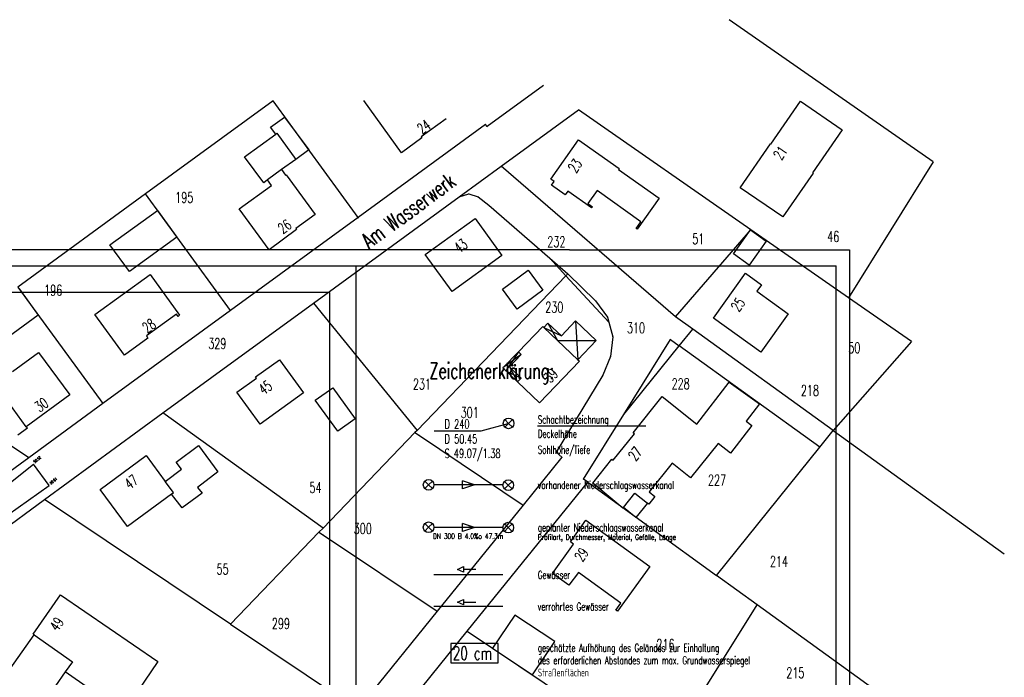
# Model space of a CAD drawing. Extents: x 3409653 to 3410193, y 5788342 to 5789000.
# Tile 79 of 79: x 3410003 to 3410188, y 5788822 to 5788946. Entities that reach past the tile are written whole.
import ezdxf

# ---------------------------------------------------------------- set-up
doc = ezdxf.new("R2010")
doc.units = 0
doc.header["$MEASUREMENT"] = 0
for name, pattern in [('LINIENART0', [0]), ('LINIENART1', [50, 40, -10]), ('LINIENART4', [120, 70, -10, 10, -10, 10, -10])]:
    doc.linetypes.add(name, pattern=pattern)
for name, color, linetype in [('hoehen_lp', 7, 'Continuous'), ('NULLEBENE', 7, 'Continuous'), ('Rahmen', 7, 'Continuous'), ('TOP-HOEHENI', 7, 'Continuous'), ('TOP-LINIEN', 7, 'Continuous')]:
    doc.layers.add(name, color=color, linetype=linetype)
doc.styles.add('SIMPLEX', font='simplex')

# ---------------------------------------------------------------- blocks, each defined once
blk = doc.blocks.new('GELAEN-109')
at = {"layer": 'NULLEBENE', "color": 1, "linetype": 'LINIENART0'}
for p, q in [((-0.188, 0.188), (0.188, -0.188)), ((-0.188, -0.188), (0.188, 0.188))]:
    blk.add_line(p, q, dxfattribs=at)
blk = doc.blocks.new('NORM-12')
at = {"layer": 'NULLEBENE', "color": 144, "linetype": 'LINIENART0'}
for q in [(-0.35355, 0.35355), (-0.35355, -0.35355), (0.35428, 0.35428), (0.35355, -0.35355)]:
    blk.add_line((0, 0), q, dxfattribs=at)
at = {"layer": 'NULLEBENE', "color": 88, "linetype": 'LINIENART0'}
blk.add_line((0.5, 0), (0.5, 0), dxfattribs=at)
at = {"layer": 'NULLEBENE', "color": 144, "linetype": 'LINIENART0'}
blk.add_circle((0, 0), 0.5, dxfattribs=at)
blk = doc.blocks.new('RPFEIL-34')
at = {"layer": 'NULLEBENE', "color": 1, "linetype": 'LINIENART0'}
for p, q in [((0.00025, 0.25048), (-0.74975, 0.50048)), ((-0.74975, -0.49952), (-0.74975, 0.50048)), ((0.00025, 0.25048), (0.75025, 0.00048)), ((0.75025, 0.00048), (0.00025, 0.25048)), ((0.75025, 0.00048), (0.00025, -0.24952)), ((0.00025, -0.24952), (-0.74975, -0.49952))]:
    blk.add_line(p, q, dxfattribs=at)
at = {"layer": 'NULLEBENE', "color": 253, "linetype": 'LINIENART0'}
blk.add_line((0.00025, -0.24952), (0.00025, -0.24952), dxfattribs=at)
blk = doc.blocks.new('GEWPFEIL-242')
at = {"layer": 'NULLEBENE', "color": 194, "linetype": 'LINIENART0'}
for p, q in [((-22.65827, -0.11079), (-0.00046, 10.10744)), ((-0.00046, 10.10744), (-0.00046, 0.00028)), ((0, 0), (0, -10)), ((0, 0), (46.944, 0)), ((-22.65827, -0.11079), (-22.65827, -0.11079)), ((-0.00046, -9.99972), (-22.65827, -0.11079))]:
    blk.add_line(p, q, dxfattribs=at)

msp = doc.modelspace()

# ---------------------------------------------------------------- linework, layer by layer
at = {"layer": 'Rahmen', "color": 144, "linetype": 'LINIENART0'}
for p, q in [((3410106.41, 5788902.46974), (3409693.91, 5788902.46974)), ((3410106.41, 5788902.46974), (3409693.91, 5788902.46974)), ((3410106.41, 5788902.46974), (3410158.91, 5788902.46974)), ((3410106.41, 5788902.46974), (3410158.91, 5788902.46974)), ((3410158.91, 5788902.46974), (3410158.91, 5788626.96974)), ((3410158.91, 5788902.46974), (3410158.91, 5788626.96974)), ((3410061.41058, 5788894.47034), (3409701.41058, 5788894.4705)), ((3410061.41058, 5788894.47034), (3409701.41058, 5788894.4705)), ((3410061.41058, 5788894.47034), (3410061.4105, 5788634.47034)), ((3410061.41058, 5788894.47034), (3410061.4105, 5788634.47034))]:
    msp.add_line(p, q, dxfattribs=at)
at = {"layer": 'Rahmen', "color": 161, "linetype": 'LINIENART0'}
for p, q in [((3409696.41, 5788899.46974), (3410156.41, 5788899.46974)), ((3409696.41, 5788899.46974), (3410156.41, 5788899.46974)), ((3410066.41, 5788634.46974), (3410066.41, 5788899.46974)), ((3410066.41, 5788634.46974), (3410066.41, 5788899.46974)), ((3410156.41, 5788629.46974), (3410156.41, 5788899.46974)), ((3410156.41, 5788629.46974), (3410156.41, 5788899.46974))]:
    msp.add_line(p, q, dxfattribs=at)
at = {"layer": 'Rahmen', "color": 101, "linetype": 'LINIENART0'}
for p, q in [((3410089.835, 5788868.58974), (3410094.93, 5788869.93474)), ((3410089.835, 5788868.58974), (3410094.93, 5788869.93474)), ((3410081.04, 5788868.58974), (3410089.835, 5788868.58974)), ((3410081.04, 5788868.58974), (3410089.835, 5788868.58974))]:
    msp.add_line(p, q, dxfattribs=at)
at = {"layer": 'Rahmen', "color": 128, "linetype": 'LINIENART0'}
for p, q in [((3410100.4, 5788869.52974), (3410120.69618, 5788869.52974)), ((3410100.4, 5788869.52974), (3410120.69618, 5788869.52974)), ((3410084.12402, 5788828.67633), (3410084.12402, 5788825.04844)), ((3410093.02355, 5788828.67633), (3410084.12402, 5788828.67633)), ((3410084.12402, 5788828.67633), (3410084.12402, 5788825.04844)), ((3410093.02355, 5788828.67633), (3410084.12402, 5788828.67633)), ((3410093.02355, 5788825.04844), (3410093.02355, 5788828.67633)), ((3410093.02355, 5788825.04844), (3410093.02355, 5788828.67633)), ((3410084.12402, 5788825.04844), (3410093.02355, 5788825.04844)), ((3410084.12402, 5788825.04844), (3410093.02355, 5788825.04844))]:
    msp.add_line(p, q, dxfattribs=at)
at = {"layer": 'Rahmen', "color": 145, "linetype": 'LINIENART1'}
msp.add_line((3410093.92488, 5788858.41219), (3410080.97988, 5788858.42219), dxfattribs=at)
msp.add_line((3410093.92488, 5788858.41219), (3410080.97988, 5788858.42219), dxfattribs=at)
at = {"layer": 'Rahmen', "color": 173, "linetype": 'LINIENART1'}
msp.add_line((3410093.92488, 5788850.45219), (3410080.97988, 5788850.46219), dxfattribs=at)
msp.add_line((3410093.92488, 5788850.45219), (3410080.97988, 5788850.46219), dxfattribs=at)
at = {"layer": 'Rahmen', "color": 154, "linetype": 'LINIENART0'}
msp.add_line((3410093.925, 5788841.55811), (3410080.98, 5788841.56811), dxfattribs=at)
msp.add_line((3410093.925, 5788841.55811), (3410080.98, 5788841.56811), dxfattribs=at)
at = {"layer": 'Rahmen', "color": 154, "linetype": 'LINIENART1'}
msp.add_line((3410093.925, 5788835.62542), (3410080.98, 5788835.63542), dxfattribs=at)
msp.add_line((3410093.925, 5788835.62542), (3410080.98, 5788835.63542), dxfattribs=at)
at = {"layer": 'TOP-HOEHENI', "color": 95, "linetype": 'LINIENART0'}
for p, q in [((3410174.559, 5788919.009), (3410136.321, 5788945.631)), ((3410101.544, 5788933.299), (3410090.973, 5788925.59)), ((3410050.82, 5788930.399), (3410026.886, 5788912.958)), ((3410066.744, 5788908.538), (3410050.82, 5788930.399)), ((3410074.928, 5788920.688), (3410067.815, 5788930.482)), ((3410144.142, 5788922.307), (3410149.735, 5788930.356)), ((3410149.735, 5788930.356), (3410157.507, 5788924.961)), ((3410093.567, 5788918.152), (3410108.091, 5788928.742)), ((3410140.383, 5788906.26), (3410108.091, 5788928.742)), ((3410050.367, 5788925.513), (3410052.968, 5788927.365)), ((3410052.968, 5788927.365), (3410057.507, 5788921.219)), ((3410083.273, 5788927.078), (3410078.584, 5788923.668)), ((3410051.322, 5788924.203), (3410050.367, 5788925.513)), ((3410090.677, 5788925.993), (3410066.744, 5788908.538)), ((3410090.973, 5788925.59), (3410090.677, 5788925.993)), ((3410157.507, 5788924.961), (3410151.957, 5788916.945)), ((3410045.49, 5788919.935), (3410051.322, 5788924.203)), ((3410051.322, 5788924.203), (3410051.514, 5788924.344)), ((3410051.514, 5788924.344), (3410055.076, 5788919.453)), ((3410078.739, 5788923.459), (3410074.928, 5788920.688)), ((3410078.584, 5788923.668), (3410078.739, 5788923.459)), ((3410102.915, 5788915.747), (3410108.104, 5788923.113)), ((3410108.104, 5788923.113), (3410115.729, 5788917.716)), ((3410057.507, 5788921.219), (3410055.076, 5788919.453)), ((3410138.385, 5788914.113), (3410144.1, 5788922.335)), ((3410144.1, 5788922.335), (3410144.142, 5788922.307)), ((3410049.064, 5788915.051), (3410045.49, 5788919.935)), ((3410055.076, 5788919.453), (3410052.415, 5788917.52)), ((3410052.415, 5788917.52), (3410049.797, 5788915.586)), ((3410052.415, 5788917.52), (3410053.165, 5788916.507)), ((3410085.731, 5788912.437), (3410093.567, 5788918.152)), ((3410126.278, 5788889.92), (3410093.567, 5788918.152)), ((3410115.729, 5788917.716), (3410115.608, 5788917.545)), ((3410115.608, 5788917.545), (3410123.202, 5788912.17)), ((3410174.559, 5788919.009), (3410158.73, 5788893.488)), ((3410049.797, 5788915.586), (3410049.064, 5788915.051)), ((3410050.538, 5788914.578), (3410049.797, 5788915.586)), ((3410053.165, 5788916.507), (3410053.262, 5788916.577)), ((3410053.262, 5788916.577), (3410058.7, 5788909.11)), ((3410103.548, 5788915.303), (3410102.915, 5788915.747)), ((3410152.057, 5788916.878), (3410146.369, 5788908.663)), ((3410151.957, 5788916.945), (3410152.057, 5788916.878)), ((3410044.491, 5788910.186), (3410050.538, 5788914.578)), ((3410103.049, 5788914.593), (3410103.548, 5788915.303)), ((3410105.609, 5788912.786), (3410103.049, 5788914.593)), ((3410146.369, 5788908.663), (3410138.385, 5788914.113)), ((3410026.886, 5788912.958), (3410002.957, 5788895.52)), ((3410042.84, 5788891.105), (3410026.886, 5788912.958)), ((3410058.418, 5788892.52), (3410085.731, 5788912.437)), ((3410085.731, 5788912.437), (3410087.496, 5788913.017)), ((3410087.496, 5788913.017), (3410089.294, 5788912.422)), ((3410089.294, 5788912.422), (3410091.256, 5788910.852)), ((3410106.108, 5788913.498), (3410105.609, 5788912.786)), ((3410110.554, 5788910.371), (3410106.108, 5788913.498)), ((3410111.596, 5788913.602), (3410109.854, 5788911.147)), ((3410119.803, 5788907.742), (3410111.596, 5788913.602)), ((3410123.202, 5788912.17), (3410119.116, 5788906.364)), ((3410050.083, 5788902.478), (3410044.491, 5788910.186)), ((3410091.256, 5788910.852), (3410102.686, 5788900.95)), ((3410109.854, 5788911.147), (3410110.683, 5788910.56)), ((3410110.683, 5788910.56), (3410110.554, 5788910.371)), ((3410020.209, 5788903.408), (3410029.14, 5788909.87)), ((3410029.14, 5788909.87), (3410032.806, 5788904.849)), ((3410066.744, 5788908.538), (3410042.84, 5788891.105)), ((3410058.7, 5788909.11), (3410055.087, 5788906.483)), ((3410079.368, 5788901.601), (3410088.713, 5788908.358)), ((3410088.713, 5788908.358), (3410093.717, 5788901.44)), ((3410055.087, 5788906.483), (3410055.235, 5788906.282)), ((3410118.927, 5788906.496), (3410119.803, 5788907.742)), ((3410119.116, 5788906.364), (3410118.927, 5788906.496)), ((3410032.806, 5788904.849), (3410023.882, 5788898.409)), ((3410055.235, 5788906.282), (3410050.083, 5788902.478)), ((3410126.278, 5788889.92), (3410140.383, 5788906.26)), ((3410137.151, 5788901.738), (3410140.365, 5788906.239)), ((3410140.365, 5788906.239), (3410143.25, 5788904.143)), ((3410158.73, 5788893.488), (3410140.383, 5788906.26)), ((3410023.882, 5788898.409), (3410020.209, 5788903.408)), ((3410143.25, 5788904.143), (3410140.056, 5788899.642)), ((3410084.4, 5788894.691), (3410079.368, 5788901.601)), ((3410093.717, 5788901.44), (3410084.4, 5788894.691)), ((3410102.686, 5788900.95), (3410105.737, 5788897.641)), ((3410102.686, 5788900.95), (3410106.087, 5788898.004)), ((3410140.056, 5788899.642), (3410137.151, 5788901.738)), ((3410017.394, 5788890.367), (3410027.768, 5788897.865)), ((3410027.768, 5788897.865), (3410033.297, 5788890.238)), ((3410105.737, 5788897.641), (3410077.823, 5788868.648)), ((3410093.808, 5788895.101), (3410098.662, 5788898.649)), ((3410098.662, 5788898.649), (3410101.385, 5788894.95)), ((3410105.737, 5788897.641), (3410106.087, 5788898.004)), ((3410113.796, 5788888.901), (3410105.737, 5788897.641)), ((3410106.087, 5788898.004), (3410111.293, 5788892.96)), ((3410133.367, 5788889.666), (3410139.381, 5788898.101)), ((3410139.381, 5788898.101), (3410142.393, 5788895.916)), ((3410002.957, 5788895.52), (3410018.93, 5788873.667)), ((3410142.393, 5788895.916), (3410141.54, 5788894.741)), ((3410003.253, 5788895.116), (3410006.794, 5788890.271)), ((3410096.559, 5788891.368), (3410093.808, 5788895.101)), ((3410101.385, 5788894.95), (3410096.559, 5788891.368)), ((3410141.54, 5788894.741), (3410147.416, 5788890.481)), ((3410170.499, 5788885.294), (3410158.73, 5788893.488)), ((3410030.158, 5788871.913), (3410058.418, 5788892.52)), ((3410058.418, 5788892.52), (3410077.823, 5788868.648)), ((3410111.293, 5788892.96), (3410113.537, 5788889.899)), ((3410006.794, 5788890.271), (3410001.124, 5788886.105)), ((3410022.949, 5788882.741), (3410017.394, 5788890.367)), ((3410042.84, 5788891.105), (3410018.93, 5788873.667)), ((3410032.705, 5788890.426), (3410027.076, 5788886.349)), ((3410032.998, 5788890.021), (3410032.705, 5788890.426)), ((3410033.297, 5788890.238), (3410032.998, 5788890.021)), ((3410113.537, 5788889.899), (3410113.796, 5788888.901)), ((3410129.495, 5788887.601), (3410126.278, 5788889.92)), ((3410147.416, 5788890.481), (3410142.28, 5788883.304)), ((3410096.819, 5788883.365), (3410101.384, 5788888.119)), ((3410101.384, 5788888.119), (3410101.573, 5788887.941)), ((3410102.357, 5788888.755), (3410101.573, 5788887.941)), ((3410101.573, 5788887.941), (3410107.99, 5788881.892)), ((3410101.573, 5788887.941), (3410104.928, 5788886.357)), ((3410104.928, 5788886.357), (3410102.357, 5788888.755)), ((3410102.357, 5788888.755), (3410104.144, 5788885.517)), ((3410107.545, 5788889.162), (3410104.928, 5788886.357)), ((3410111.416, 5788885.516), (3410107.545, 5788889.162)), ((3410107.545, 5788889.162), (3410107.99, 5788881.892)), ((3410113.796, 5788888.901), (3410114.51, 5788886.16)), ((3410142.28, 5788883.304), (3410133.367, 5788889.666)), ((3410027.076, 5788886.349), (3410027.37, 5788885.944)), ((3410114.51, 5788886.16), (3410114.097, 5788882.495)), ((3410126.963, 5788884.471), (3410129.495, 5788887.601)), ((3410155.837, 5788868.618), (3410129.495, 5788887.601)), ((3410027.37, 5788885.944), (3410022.949, 5788882.741)), ((3410104.144, 5788885.517), (3410111.416, 5788885.516)), ((3410107.99, 5788881.892), (3410111.416, 5788885.516)), ((3410116.578, 5788871.634), (3410125.322, 5788885.652)), ((3410116.578, 5788871.634), (3410126.963, 5788884.471)), ((3410125.322, 5788885.652), (3410126.963, 5788884.471)), ((3410153.324, 5788865.494), (3410126.963, 5788884.471)), ((3410170.499, 5788885.294), (3410155.837, 5788868.618)), ((3410001.977, 5788879.701), (3410006.858, 5788883.276)), ((3410006.858, 5788883.276), (3410012.705, 5788875.33)), ((3410093.921, 5788880.347), (3410096.819, 5788883.365)), ((3410097.352, 5788882.853), (3410093.921, 5788880.347)), ((3410096.819, 5788883.365), (3410094.467, 5788879.828)), ((3410095.143, 5788880.537), (3410097.352, 5788882.853)), ((3410097.352, 5788882.853), (3410096.819, 5788883.365)), ((3410114.097, 5788882.495), (3410112.662, 5788879.003)), ((3410047.548, 5788878.655), (3410052.043, 5788881.886)), ((3410052.043, 5788881.886), (3410056.516, 5788875.668)), ((3410097.356, 5788878.453), (3410095.143, 5788880.537)), ((3410095.143, 5788880.537), (3410096.672, 5788877.733)), ((3410108.252, 5788881.645), (3410100.805, 5788873.805)), ((3410107.99, 5788881.892), (3410108.252, 5788881.645)), ((3410005.011, 5788863.516), (3409981.072, 5788879.572)), ((3410047.7, 5788878.444), (3410047.548, 5788878.655)), ((3410096.672, 5788877.733), (3410093.921, 5788880.347)), ((3410094.467, 5788879.828), (3410097.356, 5788878.453)), ((3410112.662, 5788879.003), (3410103.875, 5788864.537)), ((3410044.048, 5788875.832), (3410047.7, 5788878.444)), ((3410096.672, 5788877.733), (3410097.356, 5788878.453)), ((3410100.805, 5788873.805), (3410096.672, 5788877.733)), ((3410130.281, 5788869.79), (3410136.358, 5788877.707)), ((3410136.358, 5788877.707), (3410142.009, 5788873.604)), ((3410012.705, 5788875.33), (3410004.535, 5788869.343)), ((3410048.411, 5788869.822), (3410044.048, 5788875.832)), ((3410056.516, 5788875.668), (3410048.411, 5788869.822)), ((3410058.744, 5788874.322), (3410062.02, 5788876.651)), ((3410062.02, 5788876.651), (3410066.196, 5788870.819)), ((3410118.354, 5788868.217), (3410123.783, 5788874.999)), ((3410123.783, 5788874.999), (3410130.281, 5788869.79)), ((3410004.535, 5788869.343), (3410001.259, 5788873.818)), ((3410018.93, 5788873.667), (3410005.011, 5788863.516)), ((3410062.935, 5788868.495), (3410058.744, 5788874.322)), ((3410142.009, 5788873.604), (3410139.493, 5788870.38)), ((3410007.947, 5788855.716), (3410030.158, 5788871.913)), ((3410060.194, 5788850.338), (3410030.158, 5788871.913)), ((3410109.012, 5788859.502), (3410116.578, 5788871.634)), ((3410066.196, 5788870.819), (3410062.935, 5788868.495)), ((3410140.562, 5788869.554), (3410136.558, 5788864.379)), ((3410139.493, 5788870.38), (3410140.562, 5788869.554)), ((3410004.758, 5788869.038), (3410002.98, 5788867.732)), ((3410004.535, 5788869.343), (3410004.758, 5788869.038)), ((3410077.427, 5788868.237), (3410060.194, 5788850.338)), ((3410077.823, 5788868.648), (3410077.427, 5788868.237)), ((3410077.427, 5788868.237), (3410078.262, 5788867.676)), ((3410078.262, 5788867.676), (3410097.687, 5788854.635)), ((3410114.565, 5788863.052), (3410118.588, 5788868.03)), ((3410118.588, 5788868.03), (3410118.354, 5788868.217)), ((3410153.324, 5788865.494), (3410155.837, 5788868.618)), ((3410155.837, 5788868.618), (3410187.923, 5788845.495)), ((3410032.658, 5788862.691), (3410036.815, 5788865.842)), ((3410036.815, 5788865.842), (3410040.484, 5788860.879)), ((3410134.259, 5788866.165), (3410129.112, 5788859.74)), ((3410136.558, 5788864.379), (3410134.259, 5788866.165)), ((3410018.396, 5788857.544), (3410027.036, 5788863.91)), ((3410027.036, 5788863.91), (3410030.596, 5788859.092)), ((3410103.875, 5788864.537), (3410104.978, 5788863.643)), ((3410133.982, 5788841.452), (3410153.324, 5788865.494)), ((3410005.011, 5788863.516), (3410000.826, 5788860.464)), ((3410033.657, 5788861.36), (3410032.658, 5788862.691)), ((3410104.978, 5788863.643), (3410097.687, 5788854.635)), ((3410110.762, 5788858.734), (3410114.354, 5788863.221)), ((3410114.354, 5788863.221), (3410114.565, 5788863.052)), ((3410125.673, 5788862.502), (3410121.325, 5788857.148)), ((3410129.112, 5788859.74), (3410125.673, 5788862.502)), ((3410030.596, 5788859.092), (3410033.657, 5788861.36)), ((3410040.484, 5788860.879), (3410036.679, 5788857.958)), ((3410032.159, 5788856.977), (3410030.596, 5788859.092)), ((3410087.197, 5788830.981), (3410109.832, 5788858.909)), ((3410109.832, 5788858.909), (3410109.012, 5788859.502)), ((3410109.832, 5788858.909), (3410133.982, 5788841.452)), ((3410116.398, 5788854.082), (3410110.762, 5788858.734)), ((3410023.5, 5788850.603), (3410018.396, 5788857.544)), ((3410031.802, 5788856.715), (3410023.5, 5788850.603)), ((3410031.802, 5788856.715), (3410032.159, 5788856.977)), ((3410033.787, 5788854.113), (3410031.802, 5788856.715)), ((3410037.498, 5788856.852), (3410033.787, 5788854.113)), ((3410036.679, 5788857.958), (3410037.498, 5788856.852)), ((3410116.507, 5788854.212), (3410118.666, 5788856.9)), ((3410118.666, 5788856.9), (3410121.022, 5788855.009)), ((3410121.325, 5788857.148), (3410122.42, 5788856.26)), ((3409972.46434, 5788829.5679), (3410007.947, 5788855.716)), ((3410042.866, 5788832.341), (3410007.947, 5788855.716)), ((3410097.687, 5788854.635), (3410081.575, 5788834.729)), ((3410121.022, 5788855.009), (3410118.867, 5788852.325)), ((3410121.251, 5788854.826), (3410121.022, 5788855.009)), ((3410122.42, 5788856.26), (3410121.251, 5788854.826)), ((3410116.507, 5788854.212), (3410116.398, 5788854.082)), ((3410118.867, 5788852.325), (3410116.507, 5788854.212)), ((3410106.562, 5788847.765), (3410109.484, 5788851.807)), ((3410109.484, 5788851.807), (3410121.43, 5788843.146)), ((3410059.424, 5788849.539), (3410042.866, 5788832.341)), ((3410060.194, 5788850.338), (3410059.424, 5788849.539)), ((3410059.424, 5788849.539), (3410060.259, 5788848.981)), ((3410060.259, 5788848.981), (3410081.575, 5788834.729)), ((3410103.233, 5788841.841), (3410107.164, 5788847.335)), ((3410107.164, 5788847.335), (3410106.562, 5788847.765)), ((3410106.305, 5788839.615), (3410103.233, 5788841.841)), ((3410108.061, 5788842.025), (3410106.305, 5788839.615)), ((3410116.001, 5788836.274), (3410108.061, 5788842.025)), ((3410121.43, 5788843.146), (3410115.368, 5788834.756)), ((3410141.567, 5788835.969), (3410133.982, 5788841.452)), ((3410005.85, 5788830.46), (3410010.97, 5788837.842)), ((3410010.97, 5788837.842), (3410029.244, 5788825.303)), ((3410115.068, 5788834.973), (3410116.001, 5788836.274)), ((3410081.575, 5788834.729), (3410066.718, 5788816.375)), ((3410115.368, 5788834.756), (3410115.068, 5788834.973)), ((3410129.198, 5788816.09), (3410141.567, 5788835.969)), ((3410169.514, 5788815.767), (3410141.567, 5788835.969)), ((3410096.143, 5788834.032), (3410091.971, 5788827.799)), ((3410103.635, 5788829.059), (3410096.143, 5788834.032)), ((3410042.866, 5788832.341), (3410066.718, 5788816.375)), ((3410072.32, 5788812.625), (3410087.197, 5788830.981)), ((3410087.197, 5788830.981), (3410123.435, 5788806.826)), ((3410000.768, 5788822.875), (3410006.011, 5788830.334)), ((3410006.011, 5788830.334), (3410005.85, 5788830.46)), ((3410006.011, 5788830.334), (3410013.209, 5788825.273)), ((3410099.457, 5788822.809), (3410103.635, 5788829.059)), ((3410091.971, 5788827.799), (3410099.457, 5788822.809)), ((3410013.209, 5788825.273), (3410011.861, 5788823.356)), ((3410029.244, 5788825.303), (3410024.138, 5788817.875)), ((3410011.861, 5788823.356), (3410008.055, 5788817.903)), ((3410016.406, 5788820.221), (3410011.861, 5788823.356))]:
    msp.add_line(p, q, dxfattribs=at)
at = {"layer": 'TOP-LINIEN', "color": 95, "linetype": 'LINIENART4'}
for p, q in [((3410000.653, 5788858.099), (3410005.905, 5788862.329)), ((3410008.816, 5788858.295), (3410005.905, 5788862.329)), ((3409998.176, 5788850.78), (3410008.816, 5788858.295))]:
    msp.add_line(p, q, dxfattribs=at)

# ---------------------------------------------------------------- block references
at = {"layer": 'Rahmen'}
for name, p, xscale, yscale in [('NORM-12', (3410094.97832, 5788869.95858), 2, 2), ('NORM-12', (3410094.97832, 5788869.95858), 2, 2), ('NORM-12', (3410079.98402, 5788858.44416), 2, 2), ('NORM-12', (3410079.98402, 5788858.44416), 2, 2), ('RPFEIL-34', (3410087.45238, 5788858.41719), 1.5, 1.5), ('RPFEIL-34', (3410087.45238, 5788858.41719), 1.5, 1.5), ('NORM-12', (3410094.91951, 5788858.37105), 2, 2), ('NORM-12', (3410094.91951, 5788858.37105), 2, 2), ('NORM-12', (3410079.98402, 5788850.48416), 2, 2), ('NORM-12', (3410079.98402, 5788850.48416), 2, 2), ('RPFEIL-34', (3410087.45238, 5788850.45719), 1.5, 1.5), ('RPFEIL-34', (3410087.45238, 5788850.45719), 1.5, 1.5), ('NORM-12', (3410094.91951, 5788850.41105), 2, 2), ('NORM-12', (3410094.91951, 5788850.41105), 2, 2), ('GEWPFEIL-242', (3410086.505, 5788842.59974), 0.05, 0.05), ('GEWPFEIL-242', (3410086.505, 5788842.59974), 0.05, 0.05), ('GEWPFEIL-242', (3410086.505, 5788836.46974), 0.05, 0.05), ('GEWPFEIL-242', (3410086.505, 5788836.46974), 0.05, 0.05)]:
    msp.add_blockref(name, p, dxfattribs=dict(at, xscale=xscale, yscale=yscale))
at = {"layer": 'TOP-HOEHENI', "xscale": 0.333, "yscale": 0.333}
for p in [(3410090.677, 5788925.993), (3410090.973, 5788925.59), (3410093.567, 5788918.152), (3410026.886, 5788912.958), (3410085.731, 5788912.437), (3410087.496, 5788913.017), (3410089.294, 5788912.422), (3410091.256, 5788910.852), (3410066.744, 5788908.538), (3410140.383, 5788906.26), (3410102.686, 5788900.95), (3410105.737, 5788897.641), (3410106.087, 5788898.004), (3410158.73, 5788893.488), (3410058.418, 5788892.52), (3410111.293, 5788892.96), (3410042.84, 5788891.105), (3410113.537, 5788889.899), (3410126.278, 5788889.92), (3410113.796, 5788888.901), (3410114.51, 5788886.16), (3410129.495, 5788887.601), (3410125.322, 5788885.652), (3410126.963, 5788884.471), (3410114.097, 5788882.495), (3410112.662, 5788879.003), (3410018.93, 5788873.667), (3410030.158, 5788871.913), (3410116.578, 5788871.634), (3410077.427, 5788868.237), (3410077.823, 5788868.648), (3410078.262, 5788867.676), (3410155.837, 5788868.618), (3410103.875, 5788864.537), (3410153.324, 5788865.494), (3410005.011, 5788863.516), (3410104.978, 5788863.643), (3410109.012, 5788859.502), (3410109.832, 5788858.909), (3410007.947, 5788855.716), (3410097.687, 5788854.635), (3410059.424, 5788849.539), (3410060.194, 5788850.338), (3410060.259, 5788848.981), (3410133.982, 5788841.452), (3410081.575, 5788834.729), (3410141.567, 5788835.969), (3410042.866, 5788832.341), (3410087.197, 5788830.981)]:
    msp.add_blockref('GELAEN-109', p, dxfattribs=at)

# ---------------------------------------------------------------- texts
at = {"layer": 'hoehen_lp', "color": 1, "linetype": 'LINIENART0', "style": 'SIMPLEX', "width": 0.66046}
for s, p in [('50.52', (3410006.169, 5788862.484)), ('50.61', (3410009.189, 5788858.479))]:
    msp.add_text(s, height=0.5, rotation=40, dxfattribs=at).set_placement(p)
at = {"layer": 'Rahmen', "color": 144, "linetype": 'LINIENART0', "style": 'SIMPLEX', "width": 0.66046}
for s, height, p in [('Zeichenerklärung:', 3, (3410080.15199, 5788878.3311)), ('Zeichenerklärung:', 3, (3410080.15199, 5788878.3311)), ('Schachtbezeichnung', 1.475, (3410100.465, 5788869.93474)), ('Schachtbezeichnung', 1.475, (3410100.465, 5788869.93474)), ('Deckelhöhe', 1.475, (3410100.46442, 5788867.27791)), ('Deckelhöhe', 1.475, (3410100.46442, 5788867.27791)), ('Sohlhöhe/Tiefe', 1.475, (3410100.465, 5788864.27474)), ('Sohlhöhe/Tiefe', 1.475, (3410100.465, 5788864.27474)), ('vorhandener Niederschlagswasserkanal', 1.475, (3410100.465, 5788857.66474)), ('vorhandener Niederschlagswasserkanal', 1.475, (3410100.465, 5788857.66474)), ('vorhandener Niederschlagswasserkanal', 1.475, (3410100.465, 5788857.66474)), ('vorhandener Niederschlagswasserkanal', 1.475, (3410100.465, 5788857.66474)), ('geplanter Niederschlagswasserkanal', 1.475, (3410100.465, 5788849.70474)), ('geplanter Niederschlagswasserkanal', 1.475, (3410100.465, 5788849.70474)), ('Gewässer', 1.475, (3410100.465, 5788840.81311)), ('Gewässer', 1.475, (3410100.465, 5788840.81311)), ('verrohrtes Gewässer', 1.475, (3410100.465, 5788834.87811)), ('verrohrtes Gewässer', 1.475, (3410100.465, 5788834.87811)), ('geschätzte Aufhöhung des Geländes zur Einhaltung', 1.475, (3410100.465, 5788827.14974)), ('geschätzte Aufhöhung des Geländes zur Einhaltung', 1.475, (3410100.465, 5788827.14974)), ('des erforderlichen Abstandes zum max. Grundwasserspiegel', 1.475, (3410100.465, 5788824.81474)), ('des erforderlichen Abstandes zum max. Grundwasserspiegel', 1.475, (3410100.465, 5788824.81474)), ('Straßenflächen', 1.475, (3410100.465, 5788822.51474)), ('Straßenflächen', 1.475, (3410100.465, 5788822.51474))]:
    msp.add_text(s, height=height, dxfattribs=at).set_placement(p)
at = {"layer": 'Rahmen', "color": 101, "linetype": 'LINIENART0', "style": 'SIMPLEX', "width": 0.66046}
for s, height, p in [('D 240', 1.7, (3410082.985, 5788868.98974)), ('D 240', 1.7, (3410082.985, 5788868.98974)), ('D 50.45', 1.7, (3410082.985, 5788866.20474)), ('D 50.45', 1.7, (3410082.985, 5788866.20474)), ('S 49.07/1.38', 1.7, (3410082.985, 5788863.46974)), ('S 49.07/1.38', 1.7, (3410082.985, 5788863.46974)), ('DN 300 B 4.0%o 47.3m', 1, (3410080.805, 5788848.30474)), ('DN 300 B 4.0%o 47.3m', 1, (3410080.805, 5788848.30474))]:
    msp.add_text(s, height=height, dxfattribs=at).set_placement(p)
at = {"layer": 'Rahmen', "color": 254, "linetype": 'LINIENART0', "style": 'SIMPLEX', "width": 0.66046}
msp.add_text('Profilart, Durchmesser, Material, Gefälle, Länge', height=1, dxfattribs=at).set_placement((3410100.46451, 5788848.13825))
msp.add_text('Profilart, Durchmesser, Material, Gefälle, Länge', height=1, dxfattribs=at).set_placement((3410100.46451, 5788848.13825))
at = {"layer": 'Rahmen', "color": 128, "linetype": 'LINIENART0', "style": 'SIMPLEX', "width": 0.66046}
msp.add_text('20 cm', height=2.5, dxfattribs=at).set_placement((3410084.50376, 5788825.62277))
msp.add_text('20 cm', height=2.5, dxfattribs=at).set_placement((3410084.50376, 5788825.62277))
at = {"layer": 'TOP-HOEHENI', "color": 95, "linetype": 'LINIENART0', "style": 'SIMPLEX', "width": 0.66046}
for s, height, rotation, p in [('24', 2, 36, (3410078.767, 5788924.079)), ('21', 2, 55.3, (3410146.103, 5788919.168)), ('23', 2, 54.8, (3410107.6, 5788916.749)), ('Am Wasserwerk', 3, 36.4, (3410068.823, 5788902.549)), ('26', 2, 36.5, (3410052.67, 5788905.393)), ('43', 2, 36.1, (3410085.687, 5788901.766)), ('25', 2, 54.5, (3410138.14, 5788890.711)), ('28', 2, 35.9, (3410027.217, 5788886.786)), ('39', 2, 46.473, (3410102.856, 5788877.417)), ('45', 2, 35.5, (3410049.038, 5788875.211)), ('30', 2, 36.2, (3410007.073, 5788871.968)), ('27', 2, 51.1, (3410118.778, 5788862.743)), ('47', 2, 36.4, (3410023.921, 5788857.508)), ('29', 2, 54.4, (3410108.795, 5788843.853)), ('49', 2, 55.3, (3410010.435, 5788830.851))]:
    msp.add_text(s, height=height, rotation=rotation, dxfattribs=at).set_placement(p)
for s, p in [('195', (3410032.458, 5788911.301)), ('232', (3410102.248, 5788903.016)), ('51', (3410129.408, 5788903.559)), ('46', (3410154.707, 5788903.984)), ('196', (3410007.892, 5788893.905)), ('230', (3410101.841, 5788890.737)), ('310', (3410117.167, 5788886.865)), ('329', (3410038.672, 5788883.924)), ('50', (3410158.689, 5788883.141)), ('231', (3410077.031, 5788876.326)), ('228', (3410125.553, 5788876.399)), ('218', (3410149.771, 5788875.125)), ('301', (3410085.995, 5788870.996)), ('227', (3410132.375, 5788858.335)), ('54', (3410057.645, 5788856.919)), ('300', (3410065.942, 5788849.239)), ('55', (3410040.213, 5788841.638)), ('214', (3410143.973, 5788843.085)), ('299', (3410050.582, 5788831.42)), ('216', (3410122.695, 5788827.496)), ('215', (3410147.053, 5788822.204))]:
    msp.add_text(s, height=2, dxfattribs=at).set_placement(p)

doc.saveas('drawing.dxf')
